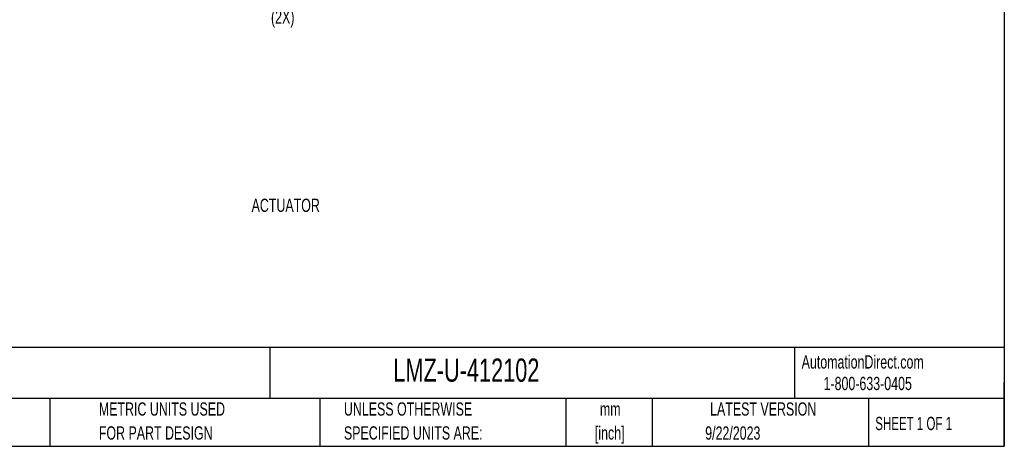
# Model space of a CAD drawing. Header units: millimetres. Extents: x 10 to 410, y 10 to 314.
# Tile 8 of 18: x 174 to 410, y 10 to 112. Entities that reach past the tile are written whole.
import ezdxf

# ---------------------------------------------------------------- set-up
doc = ezdxf.new("R2010")
doc.units = ezdxf.units.MM
doc.header["$LTSCALE"] = 1.5
doc.layers.add('TEXT', color=140, linetype='Continuous', lineweight=25)
doc.styles.add('SLDTEXTSTYLE0', font='TXT', dxfattribs={"width": 0.7})
doc.styles.add('SLDTEXTSTYLE1', font='TXT', dxfattribs={"width": 0.65})

msp = doc.modelspace()

# ---------------------------------------------------------------- linework, layer by layer
at = {"layer": 'TEXT'}
for p, q in [((409.575, 314.325), (409.575, 9.525)), ((409.575, 33.189162), (9.525, 33.189162)), ((233.638343, 33.189162), (233.638343, 20.955)), ((359.363066, 33.189162), (359.363066, 20.955)), ((409.575, 9.525), (409.575, 24.765)), ((409.575, 20.955), (9.525, 20.955)), ((180.969717, 20.955), (180.969717, 9.525)), ((245.670266, 20.955), (245.670266, 9.525)), ((304.536457, 20.955), (304.536457, 9.525)), ((325.218146, 20.955), (325.218146, 9.525)), ((377.023124, 20.955), (377.023124, 9.525)), ((9.525, 9.525), (409.575, 9.525))]:
    msp.add_line(p, q, dxfattribs=at)

# ---------------------------------------------------------------- texts
for s, insert, char_height, attachment_point, style in [('(2X)', (233.950936, 113.908187), 3.175, 1, 'SLDTEXTSTYLE0'), ('ACTUATOR', (237.475616, 68.826498), 3.175, 2, 'SLDTEXTSTYLE0'), ('AutomationDirect.com', (361.042438, 31.314797), 3.175, 1, 'SLDTEXTSTYLE0'), ('IDEM Z-RANGE SAFETY SWITCH SET, NON-CONTACT MASTER CODED RFID, (2) OSSD SAFETY OUTPUT(S), (1) STATUS MONITORING OUTPUT(S), 316 STAINLESS', (11.948601, 29.917816), 1.984375, 1, 'SLDTEXTSTYLE0'), ('LMZ-U-412102', (263.252698, 30.546575), 5.55625, 1, 'SLDTEXTSTYLE0'), ('1-800-633-0405', (366.28737, 26.155536), 3.175, 1, 'SLDTEXTSTYLE0'), ('METRIC UNITS USED', (192.717557, 20.045991), 3.175, 1, 'SLDTEXTSTYLE0'), ('UNLESS OTHERWISE', (251.41187, 20.045991), 3.175, 1, 'SLDTEXTSTYLE0'), ('mm', (315.195556, 20.041936), 3.175, 2, 'SLDTEXTSTYLE0'), ('LATEST VERSION', (351.828197, 20.045991), 3.175, 2, 'SLDTEXTSTYLE0'), ('SHEET 1 OF 1', (378.661929, 16.577236), 3.175, 1, 'SLDTEXTSTYLE1'), ('FOR PART DESIGN', (192.717557, 14.312658), 3.175, 1, 'SLDTEXTSTYLE0'), ('SPECIFIED UNITS ARE:', (251.41187, 14.312657), 3.175, 1, 'SLDTEXTSTYLE0'), ('[inch]', (315.069879, 14.308603), 3.175, 2, 'SLDTEXTSTYLE0'), ('9/22/2023', (344.55224, 14.291307), 3.175, 2, 'SLDTEXTSTYLE0')]:
    msp.add_mtext(s, dxfattribs=dict(at, insert=insert, char_height=char_height, attachment_point=attachment_point, style=style))

doc.saveas('drawing.dxf')
